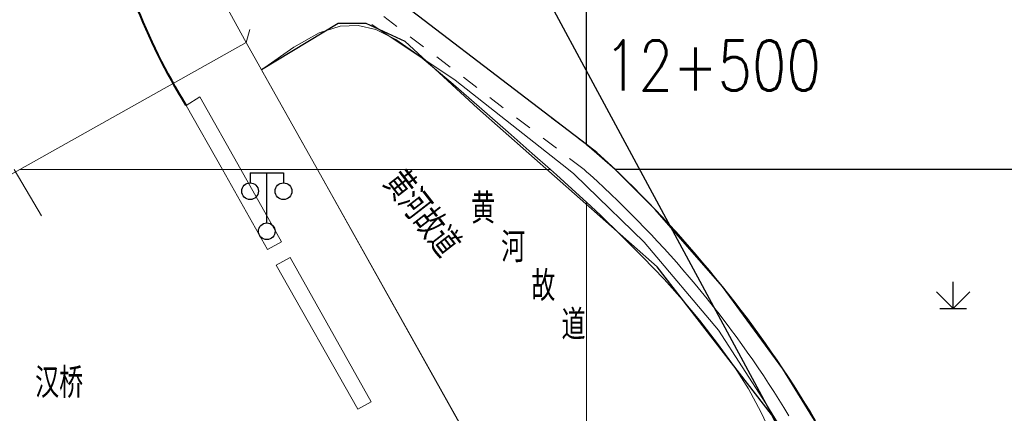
# Model space of a CAD drawing. Extents: x 39508475 to 39522402, y 3783947 to 3795549.
# Tile 197 of 256: x 39518466 to 39518525, y 3790735 to 3790759. Entities that reach past the tile are written whole.
import ezdxf
from ezdxf.enums import TextEntityAlignment as Align

# ---------------------------------------------------------------- set-up
doc = ezdxf.new("R2010")
doc.units = 0
doc.linetypes.add('X6', pattern=[2, 1, -1])
doc.layers.get('0').update_dxf_attribs({"linetype": 'CONTINUOUS'})
for name, color, linetype in [('DLDW', 14, 'CONTINUOUS'), ('DLSS', 4, 'CONTINUOUS'), ('DMTZ', 3, 'CONTINUOUS'), ('JCDL_DMX_F', 30, 'CONTINUOUS'), ('JCDL_JMDD_F', 231, 'CONTINUOUS'), ('JCDL_JMDX_F', 231, 'CONTINUOUS'), ('JCDL_JT_ZJ', 100, 'CONTINUOUS'), ('JCDL_JTM', 100, 'CONTINUOUS'), ('JCDL_JTX_F', 100, 'CONTINUOUS'), ('JCDL_SX_ZJ', 5, 'CONTINUOUS'), ('JCDL_ZBM', 3, 'CONTINUOUS'), ('SXSS', 5, 'CONTINUOUS'), ('ZBTZ', 3, 'CONTINUOUS'), ('断面线', 2, 'CONTINUOUS')]:
    doc.layers.add(name, color=color, linetype=linetype)
for name, color, linetype, lineweight in [('JCDL_SXM', 5, 'CONTINUOUS', 0), ('JCDL_ZBX', 3, 'CONTINUOUS', 0), ('TEXTL_ZJ', 7, 'CONTINUOUS', 0)]:
    doc.layers.add(name, color=color, linetype=linetype, lineweight=lineweight)
doc.styles.add('HZ', font='rs', dxfattribs={"width": 0.8, "bigfont": 'hztxt'})
doc.linetypes.add('10422', pattern='A,2,[150,AAA.SHX,S=1,R=0,X=0,Y=1],2,[177,AAA.SHX,S=1,R=0,X=0,Y=0.8],1e-09', length=4)
doc.linetypes.add('X35', pattern='A,2,[150,AAA.SHX,S=1,R=0,X=0,Y=1],2,[177,AAA.SHX,S=1,R=0,X=0,Y=0.8],1e-09', length=4)
doc.linetypes.add('X49', pattern='A,0,[5,symbolt.shx,S=1,R=0,X=0,Y=0],-10', length=10)
doc.linetypes.add('X7', pattern='A,6,-1.333,[149,symbolx.shx,S=0.25,R=0,X=0,Y=0],-1.333,[149,symbolx.shx,S=0.25,R=0,X=0,Y=0],-1.333', length=9.999)

# ---------------------------------------------------------------- blocks, each defined once
blk = doc.blocks.new('3521000')
at = {"color": 0}
for p, q in [((-1, 3.5), (1, 3.5)), ((0, 0.5), (0, 3.5))]:
    blk.add_line(p, q, dxfattribs=at)
at = {"color": 0, "linetype": 'Continuous', "flags": 128}
for points in [[(-1, 3.5), (-1, 2.9)], [(1, 3.5), (1, 2.9)]]:
    blk.add_lwpolyline(points, dxfattribs=at)
at = {"color": 0}
for centre in [(-1, 2.4), (1, 2.4), (0, 0)]:
    blk.add_circle(centre, 0.5, dxfattribs=at)
blk = doc.blocks.new('gc124')
for p, q in [((0, 0), (0, 1.6)), ((-1, 1), (0, 0)), ((0, 0), (1, 1)), ((-0.8, 0), (0.8, 0))]:
    blk.add_line(p, q)

msp = doc.modelspace()

# ---------------------------------------------------------------- linework, layer by layer
at = {"layer": 'DLSS', "linetype": 'Continuous', "lineweight": 40}
msp.add_lwpolyline([(39518476.038, 3790753.838), (39518475.81449, 3790754.20709), (39518475.59547, 3790754.57887), (39518475.38062, 3790754.95308), (39518475.16997, 3790755.32966), (39518474.96355, 3790755.70858), (39518474.76138, 3790756.08978), (39518474.56349, 3790756.47323), (39518474.3699, 3790756.85886), (39518474.18063, 3790757.24663), (39518473.99571, 3790757.6365), (39518473.81517, 3790758.0284), (39518473.63902, 3790758.42231), (39518473.46729, 3790758.81816), (39518473.3, 3790759.21591), (39518473.172, 3790759.53001), (39518473.13717, 3790759.6155), (39518472.97881, 3790760.01689), (39518472.82496, 3790760.42002), (39518472.676, 3790760.82499), (39518465.542, 3790776.254)], dxfattribs=at)
at = {"layer": 'DLSS', "linetype": 'X6', "lineweight": 0}
for points in [[(39518485.219, 3790762.807), (39518500, 3790751.49214)], [(39518499.85069, 3790750), (39518499.779, 3790750.064), (39518487.57, 3790759.38601)], [(39518500, 3790749.86669), (39518499.85069, 3790750)], [(39518512.09625, 3790735.26596), (39518511.80056, 3790735.75146), (39518511.50056, 3790736.2343), (39518511.19626, 3790736.71445), (39518510.88769, 3790737.19186), (39518510.57488, 3790737.66651), (39518510.25785, 3790738.13834), (39518509.93663, 3790738.60734), (39518509.61124, 3790739.07345), (39518509.28171, 3790739.53664), (39518508.94806, 3790739.99687), (39518508.61032, 3790740.45412), (39518508.58601, 3790740.486), (39518508.26852, 3790740.90833), (39518507.92268, 3790741.35948), (39518507.57284, 3790741.80753), (39518507.21901, 3790742.25244), (39518506.86123, 3790742.69417), (39518506.49953, 3790743.13271), (39518506.13393, 3790743.568), (39518505.76447, 3790744.00001), (39518505.39117, 3790744.42871), (39518505.01406, 3790744.85407), (39518504.63318, 3790745.27605), (39518504.24855, 3790745.69461), (39518503.86021, 3790746.10973), (39518503.46817, 3790746.52137), (39518503.07249, 3790746.9295), (39518502.67318, 3790747.33409), (39518502.27028, 3790747.7351), (39518501.86382, 3790748.13251), (39518501.45384, 3790748.52627), (39518501.04036, 3790748.91636), (39518500.62342, 3790749.30276), (39518500.20305, 3790749.68542), (39518500, 3790749.86669)], [(39518501.7074, 3790750), (39518501.94356, 3790749.77476), (39518502.38241, 3790749.34897), (39518502.81758, 3790748.91942), (39518503.24904, 3790748.48614), (39518503.67677, 3790748.04917), (39518504.10073, 3790747.60853), (39518504.52088, 3790747.16428), (39518504.93719, 3790746.71643), (39518505.34966, 3790746.265), (39518505.75822, 3790745.81007), (39518506.16286, 3790745.35163), (39518506.56353, 3790744.88974), (39518506.96023, 3790744.42441), (39518507.35291, 3790743.9557), (39518507.74156, 3790743.48363), (39518508.12613, 3790743.00824), (39518508.5066, 3790742.52956), (39518508.88295, 3790742.04764), (39518509.25513, 3790741.56248), (39518509.62313, 3790741.07416), (39518509.98694, 3790740.58268), (39518510.34649, 3790740.08811), (39518510.70179, 3790739.59045), (39518511.0528, 3790739.08977), (39518511.39948, 3790738.58608), (39518511.74183, 3790738.07944), (39518512.07982, 3790737.56986), (39518512.41341, 3790737.0574), (39518512.74258, 3790736.54211), (39518513.06732, 3790736.024), (39518513.38759, 3790735.50311), (39518513.70336, 3790734.97949)]]:
    msp.add_lwpolyline(points, dxfattribs=at)
at = {"layer": 'DLSS', "color": 114, "linetype": 'X49', "lineweight": 0, "true_color": 0x009944}
for points in [[(39518487.1534, 3790758.68182), (39518492.12776, 3790755.34377), (39518498.90902, 3790750)], [(39518498.90902, 3790750), (39518499.22931, 3790749.7476), (39518500, 3790749.00081)], [(39518500, 3790749.00081), (39518503.45098, 3790745.65684), (39518507.90173, 3790740.38795), (39518510.71617, 3790736.00265), (39518514.87239, 3790729.22835), (39518518.30861, 3790724.64671), (39518522.62846, 3790720.06505), (39518528.22463, 3790715.38523), (39518531.82449, 3790712.40716), (39518537.06065, 3790706.90916), (39518542.19866, 3790701.86935), (39518548.31842, 3790695.42232)]]:
    msp.add_lwpolyline(points, dxfattribs=at)
at = {"layer": 'DLSS', "linetype": 'Continuous', "lineweight": 0}
for points in [[(39518479.624, 3790757.61199), (39518479.84059, 3790758.38212)], [(39518483.89429, 3790750), (39518466.07802, 3790750), (39518479.624, 3790757.61199), (39518483.89429, 3790750)], [(39518500, 3790721.29076), (39518500, 3790647.8192), (39518448.286, 3790740.002), (39518466.07802, 3790750), (39518483.89429, 3790750), (39518500, 3790721.29076)], [(39518481.73928, 3790745.67076), (39518480.91299, 3790745.207), (39518478.20579, 3790750), (39518479.30949, 3790750), (39518481.73928, 3790745.67076)], [(39518478.20579, 3790750), (39518480.91299, 3790745.207), (39518481.73928, 3790745.67076), (39518479.30949, 3790750)], [(39518500, 3790721.21265), (39518500, 3790748.03896), (39518500.8281, 3790747.26712), (39518502.05269, 3790746.0772), (39518503.35692, 3790744.76401), (39518504.63057, 3790743.43919), (39518505.74031, 3790742.20561), (39518506.77643, 3790740.95545), (39518507.834, 3790739.58199), (39518508.84009, 3790738.18978), (39518509.68289, 3790736.86918), (39518510.42778, 3790735.50265), (39518511.14651, 3790733.97563)], [(39518487.11086, 3790736.10004), (39518486.309, 3790735.65), (39518481.42499, 3790744.26799), (39518482.2627, 3790744.73815), (39518487.11086, 3790736.10004)], [(39518482.2627, 3790744.73815), (39518481.42499, 3790744.26799), (39518486.309, 3790735.65), (39518487.11086, 3790736.10004), (39518482.2627, 3790744.73815)]]:
    msp.add_lwpolyline(points, dxfattribs=at)
at = {"layer": 'DLSS'}
msp.add_lwpolyline([(39518500, 3790751.49214), (39518500.60501, 3790751.02901), (39518501.05498, 3790750.61498), (39518501.50108, 3790750.19678), (39518501.7074, 3790750)], dxfattribs=at)
at = {"layer": 'DLSS', "linetype": 'X7', "lineweight": 0}
msp.add_lwpolyline([(39518467.37184, 3790747.22214), (39518465.74798, 3790750)], dxfattribs=at)
at = {"layer": 'DMTZ', "linetype": '10422', "flags": 128}
msp.add_lwpolyline([(39518522.9982, 3790722.52287), (39518521.56098, 3790723.94328), (39518518.48647, 3790727.67088), (39518515.43119, 3790732.08516), (39518511.74183, 3790738.07944), (39518508.12613, 3790743.00824), (39518504.10073, 3790747.60853), (39518501.7074, 3790750), (39518500, 3790751.49214), (39518485.219, 3790762.807)], dxfattribs=at)
at = {"layer": 'DMTZ', "linetype": 'X35', "lineweight": 0}
msp.add_lwpolyline([(39518479.624, 3790757.61199), (39518478.204, 3790760.19499)], dxfattribs=at)
at = {"layer": 'JCDL_DMX_F', "color": 3, "linetype": 'X35', "lineweight": 0}
msp.add_lwpolyline([(39518479.624, 3790757.61199), (39518478.204, 3790760.19499)], dxfattribs=at)
at = {"layer": 'JCDL_JMDX_F', "linetype": 'Continuous', "lineweight": 0}
for points in [[(39518479.30949, 3790750), (39518476.863, 3790754.359), (39518476.038, 3790753.838), (39518478.20579, 3790750)], [(39518478.20579, 3790750), (39518480.91299, 3790745.207), (39518481.73928, 3790745.67076), (39518479.30949, 3790750)], [(39518482.2627, 3790744.73815), (39518481.42499, 3790744.26799), (39518486.309, 3790735.65), (39518487.11086, 3790736.10004), (39518482.2627, 3790744.73815)]]:
    msp.add_lwpolyline(points, dxfattribs=at)
at = {"layer": 'JCDL_JTM', "linetype": 'Continuous', "lineweight": 0}
for points in [[(39518483.89429, 3790750), (39518466.07802, 3790750), (39518479.624, 3790757.61199), (39518483.89429, 3790750)], [(39518500, 3790721.29076), (39518500, 3790647.8192), (39518448.286, 3790740.002), (39518466.07802, 3790750), (39518483.89429, 3790750), (39518500, 3790721.29076)]]:
    msp.add_lwpolyline(points, dxfattribs=at)
at = {"layer": 'JCDL_JTX_F', "linetype": 'Continuous', "lineweight": 0}
for points in [[(39518479.624, 3790757.61199), (39518479.84059, 3790758.38212)], [(39518483.89429, 3790750), (39518479.624, 3790757.61199)], [(39518500, 3790721.29076), (39518483.89429, 3790750)]]:
    msp.add_lwpolyline(points, dxfattribs=at)
at = {"layer": 'JCDL_SXM', "linetype": 'Continuous', "lineweight": 0}
for points in [[(39518497.83079, 3790750), (39518483.88675, 3790750), (39518480.53918, 3790755.98065), (39518482.47269, 3790757.32799), (39518484.00437, 3790758.18545), (39518485.2444, 3790758.59303), (39518486.322, 3790758.62), (39518487.38902, 3790758.38092), (39518488.58932, 3790757.78926), (39518490.04602, 3790756.76083), (39518491.8655, 3790755.23989), (39518493.71942, 3790753.62273), (39518495.30543, 3790752.23296), (39518496.74979, 3790750.95931), (39518497.83079, 3790750)], [(39518500, 3790748.03896), (39518500, 3790721.21265), (39518483.88675, 3790750), (39518497.83079, 3790750), (39518498.18801, 3790749.68299), (39518499.57523, 3790748.43487), (39518500, 3790748.03896)], [(39518500, 3790721.21265), (39518500, 3790748.03896), (39518500.8281, 3790747.26712), (39518502.05269, 3790746.0772), (39518503.35692, 3790744.76401), (39518504.63057, 3790743.43919), (39518505.74031, 3790742.20561), (39518506.77643, 3790740.95545), (39518507.834, 3790739.58199), (39518508.84009, 3790738.18978), (39518509.68289, 3790736.86918), (39518510.42778, 3790735.50265), (39518511.14651, 3790733.97563)]]:
    msp.add_lwpolyline(points, dxfattribs=at)
at = {"layer": 'JCDL_ZBM', "linetype": 'Continuous', "lineweight": 0}
for points in [[(39518500, 3790779.99608), (39518500, 3790751.49214), (39518485.219, 3790762.807), (39518486.3841, 3790764.43276), (39518483.91099, 3790767.62699), (39518480.25901, 3790773.84199), (39518483.93001, 3790780.404), (39518489.901, 3790780.40999), (39518500, 3790779.99608)], [(39518479.30949, 3790750), (39518478.20579, 3790750), (39518476.038, 3790753.838), (39518476.863, 3790754.359), (39518479.30949, 3790750)], [(39518481.73928, 3790745.67076), (39518480.91299, 3790745.207), (39518478.20579, 3790750), (39518479.30949, 3790750), (39518481.73928, 3790745.67076)], [(39518513.70336, 3790734.97949), (39518513.38759, 3790735.50311), (39518513.06732, 3790736.024), (39518512.74258, 3790736.54211), (39518512.41341, 3790737.0574), (39518512.07982, 3790737.56986), (39518511.74183, 3790738.07944), (39518511.39948, 3790738.58608), (39518511.0528, 3790739.08977), (39518510.70179, 3790739.59045), (39518510.34649, 3790740.08811), (39518509.98694, 3790740.58268), (39518509.62313, 3790741.07416), (39518509.25513, 3790741.56248), (39518508.88295, 3790742.04764), (39518508.5066, 3790742.52956), (39518508.12613, 3790743.00824), (39518507.74156, 3790743.48363), (39518507.35291, 3790743.9557), (39518506.96023, 3790744.42441), (39518506.56353, 3790744.88974), (39518506.16286, 3790745.35163), (39518505.75822, 3790745.81007), (39518505.34966, 3790746.265), (39518504.93719, 3790746.71643), (39518504.52088, 3790747.16428), (39518504.10073, 3790747.60853), (39518503.67677, 3790748.04917), (39518503.24904, 3790748.48614), (39518502.81758, 3790748.91942), (39518502.38241, 3790749.34897), (39518501.94356, 3790749.77476), (39518501.7074, 3790750), (39518536.54315, 3790750)], [(39518487.11086, 3790736.10004), (39518486.309, 3790735.65), (39518481.42499, 3790744.26799), (39518482.2627, 3790744.73815), (39518487.11086, 3790736.10004)]]:
    msp.add_lwpolyline(points, dxfattribs=at)
at = {"layer": 'JCDL_ZBM'}
msp.add_lwpolyline([(39518536.54315, 3790750), (39518501.7074, 3790750), (39518501.50108, 3790750.19678), (39518501.05498, 3790750.61498), (39518500.60501, 3790751.02901), (39518500, 3790751.49214), (39518500, 3790779.99608), (39518500.856, 3790779.961), (39518523.841, 3790775.03301), (39518535.312, 3790772.276)], dxfattribs=at)
at = {"layer": 'JCDL_ZBX', "color": 114, "linetype": 'X49', "lineweight": 0, "true_color": 0x009944}
for points in [[(39518487.1534, 3790758.68182), (39518492.12776, 3790755.34377), (39518498.90902, 3790750)], [(39518498.90902, 3790750), (39518499.22931, 3790749.7476), (39518500, 3790749.00081)], [(39518500, 3790749.00081), (39518503.45098, 3790745.65684), (39518507.90173, 3790740.38795), (39518510.71617, 3790736.00265), (39518514.87239, 3790729.22835), (39518518.30861, 3790724.64671), (39518522.62846, 3790720.06505), (39518528.22463, 3790715.38523), (39518531.82449, 3790712.40716), (39518537.06065, 3790706.90916), (39518542.19866, 3790701.86935), (39518548.31842, 3790695.42232)]]:
    msp.add_lwpolyline(points, dxfattribs=at)
at = {"layer": 'SXSS', "linetype": '10422', "flags": 128}
msp.add_lwpolyline([(39518659.46696, 3790552.13718), (39518651.56364, 3790557.95131), (39518642.61869, 3790563.77802), (39518637.67883, 3790566.73448), (39518630.31487, 3790572.56096), (39518627.31934, 3790576.0825), (39518624.3218, 3790580.46626), (39518621.29024, 3790584.42189), (39518615.50448, 3790591.0519), (39518609.80719, 3790599.07036), (39518605.26108, 3790607.50287), (39518602.00352, 3790613.60646), (39518597.26589, 3790622.01495), (39518592.91569, 3790630.14762), (39518592.08846, 3790632.6798), (39518590.7442, 3790636.60725), (39518590.22201, 3790638.15257), (39518581.60607, 3790652.86094), (39518573.5086, 3790663.4913), (39518570.98926, 3790667.47829), (39518568.67987, 3790669.47179), (39518565.63567, 3790673.14402), (39518559.11481, 3790680.50255), (39518549.64789, 3790692.69819), (39518538.63672, 3790703.94473), (39518525.23001, 3790716.83732), (39518515.81012, 3790726.17222), (39518511.05646, 3790735.3445), (39518504.22202, 3790744.17686), (39518493.46959, 3790753.67602), (39518489.13824, 3790757.67223), (39518486.80597, 3790758.75454), (39518485.14007, 3790758.75454), (39518480.53918, 3790755.98065)], dxfattribs=at)
at = {"layer": '断面线', "linetype": 'Continuous', "flags": 128}
msp.add_lwpolyline([(39518479.37511, 3790794.16224), (39518629.78519, 3790515.17933), (39518690.03086, 3790403.20725)], dxfattribs=at)

# ---------------------------------------------------------------- block references
at = {"layer": 'DLDW'}
msp.add_blockref('3521000', (39518480.86, 3790746.306), dxfattribs=at)
at = {"layer": 'JCDL_JMDD_F'}
msp.add_blockref('3521000', (39518480.86, 3790746.306), dxfattribs=at)
at = {"layer": 'ZBTZ', "linetype": 'Continuous'}
msp.add_blockref('gc124', (39518521.92747, 3790741.68126), dxfattribs=at)

# ---------------------------------------------------------------- texts
at = {"layer": 'JCDL_JT_ZJ', "style": 'HZ', "width": 0.8}
msp.add_text('汉桥', height=1.8, dxfattribs=at).set_placement((39518466.99576, 3790735.78998), align=Align.BOTTOM_LEFT)
at = {"layer": 'JCDL_SX_ZJ', "lineweight": 0, "style": 'HZ', "width": 0.8}
for s, p in [('黄', (39518493.0867, 3790746.2316)), ('河', (39518494.8884, 3790743.9103)), ('故', (39518496.6902, 3790741.589)), ('道', (39518498.4919, 3790739.2677))]:
    msp.add_text(s, height=1.8, dxfattribs=at).set_placement(p, align=Align.BOTTOM_LEFT)
at = {"layer": 'TEXTL_ZJ', "style": 'HZ', "width": 0.8}
msp.add_text('黄河故道', height=1.8, rotation=-52.1820115, dxfattribs=at).set_placement((39518487.25082, 3790748.77921), align=Align.BOTTOM_LEFT)
at = {"layer": '断面线', "linetype": 'Continuous', "style": 'HZ', "width": 0.8}
msp.add_text('12+500', height=3, dxfattribs=at).set_placement((39518514.01632, 3790756.22889), align=Align.MIDDLE_RIGHT)

doc.saveas('drawing.dxf')
